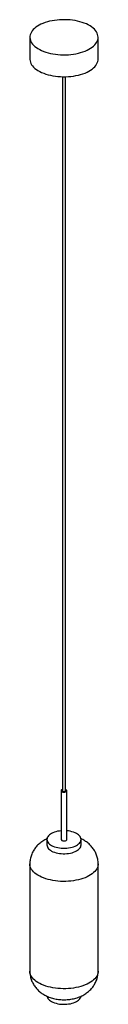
# Paper-space layout '_Trimétrica' of a CAD drawing. Header units: inches. Extents: x -2.4 to 2.4, y -0.9 to 67.2.
import ezdxf

# ---------------------------------------------------------------- set-up
doc = ezdxf.new("R2010")
doc.units = ezdxf.units.IN
doc.header["$MEASUREMENT"] = 0

psp = doc.layouts.new('_Trimétrica')

# ---------------------------------------------------------------- linework, layer by layer
at = {"color": 7, "linetype": 'Continuous', "lineweight": 25}
for p, q in [((-2.36, 65.973), (-2.36, 64.456)), ((2.36, 64.456), (2.36, 65.973)), ((-0.098, 63.242), (-0.098, 13.836)), ((0.098, 13.836), (0.098, 63.242)), ((-0.197, 13.836), (-0.197, 10.461)), ((0.197, 10.461), (0.197, 13.836)), ((-1.181, 10.461), (-1.181, 10.081)), ((1.181, 10.081), (1.181, 10.461)), ((-2.362, 8.774), (-2.362, 1.35)), ((2.362, 1.35), (2.362, 8.774))]:
    psp.add_line(p, q, dxfattribs=at)
at = {"color": 7, "linetype": 'Continuous', "lineweight": 25, "flags": 128}
for points in [[(-1.101, 64.898), (-0.938, 64.858), (-0.77, 64.824), (-0.597, 64.797), (-0.42, 64.777), (-0.241, 64.764), (-0.061, 64.758), (0.12, 64.76), (0.3, 64.768), (0.478, 64.783), (0.654, 64.806), (0.825, 64.835), (0.992, 64.871), (1.153, 64.913), (1.307, 64.962), (1.454, 65.016), (1.592, 65.076), (1.721, 65.142), (1.839, 65.212), (1.947, 65.287), (2.044, 65.365), (2.128, 65.448), (2.2, 65.533), (2.259, 65.621), (2.304, 65.711), (2.337, 65.803), (2.355, 65.896), (2.36, 65.989), (2.351, 66.082), (2.328, 66.174), (2.291, 66.265), (2.241, 66.355), (2.178, 66.442), (2.102, 66.526), (2.013, 66.608), (1.913, 66.685), (1.802, 66.758), (1.68, 66.827), (1.548, 66.891), (1.407, 66.949), (1.258, 67.002), (1.101, 67.048), (0.938, 67.089), (0.77, 67.122), (0.597, 67.149), (0.42, 67.17), (0.241, 67.183), (0.061, 67.189), (-0.12, 67.187), (-0.3, 67.179), (-0.478, 67.164), (-0.654, 67.141), (-0.825, 67.112), (-0.992, 67.076), (-1.153, 67.034), (-1.307, 66.985), (-1.454, 66.931), (-1.592, 66.871), (-1.721, 66.805), (-1.839, 66.735), (-1.947, 66.66), (-2.044, 66.581), (-2.128, 66.499), (-2.2, 66.414), (-2.259, 66.326), (-2.304, 66.236), (-2.337, 66.144), (-2.355, 66.051), (-2.36, 65.958), (-2.351, 65.865), (-2.328, 65.773), (-2.291, 65.682), (-2.241, 65.592), (-2.178, 65.505), (-2.102, 65.421), (-2.013, 65.339), (-1.913, 65.262), (-1.802, 65.188), (-1.68, 65.12), (-1.548, 65.056), (-1.407, 64.998), (-1.258, 64.945), (-1.101, 64.898)], [(-2.36, 64.456), (-2.36, 64.441), (-2.351, 64.348), (-2.328, 64.256), (-2.291, 64.165), (-2.241, 64.075), (-2.178, 63.988), (-2.102, 63.903), (-2.013, 63.822), (-1.913, 63.745), (-1.802, 63.671), (-1.68, 63.603), (-1.548, 63.539), (-1.407, 63.48), (-1.258, 63.428), (-1.101, 63.381)], [(-1.101, 63.381), (-0.938, 63.341), (-0.77, 63.307), (-0.597, 63.28), (-0.42, 63.26), (-0.241, 63.247), (-0.061, 63.241), (0.12, 63.242), (0.3, 63.251), (0.478, 63.266), (0.654, 63.288), (0.825, 63.318), (0.992, 63.353), (1.153, 63.396), (1.307, 63.444), (1.454, 63.499), (1.592, 63.559), (1.721, 63.624), (1.839, 63.695), (1.947, 63.769), (2.044, 63.848), (2.128, 63.931), (2.2, 64.016), (2.259, 64.104), (2.304, 64.194), (2.337, 64.286), (2.355, 64.378), (2.36, 64.456)], [(-0.098, 13.924), (-0.133, 13.911), (-0.167, 13.889), (-0.189, 13.864), (-0.197, 13.837), (-0.19, 13.81), (-0.169, 13.784), (-0.135, 13.763), (-0.092, 13.746)], [(-0.092, 13.746), (-0.041, 13.737), (0.012, 13.735), (0.065, 13.74), (0.112, 13.753), (0.152, 13.772), (0.18, 13.795), (0.195, 13.822), (0.195, 13.849), (0.181, 13.876), (0.154, 13.9), (0.115, 13.919), (0.098, 13.924)], [(-0.046, 13.791), (-0.009, 13.786), (0.029, 13.788), (0.063, 13.797), (0.087, 13.813), (0.098, 13.831), (0.098, 13.836)], [(-0.197, 11.061), (-0.318, 11.047), (-0.439, 11.026), (-0.555, 10.998), (-0.665, 10.964), (-0.766, 10.924), (-0.859, 10.879), (-0.942, 10.829), (-1.013, 10.774), (-1.073, 10.716), (-1.12, 10.655), (-1.154, 10.591), (-1.174, 10.526), (-1.181, 10.46), (-1.174, 10.395), (-1.153, 10.33), (-1.119, 10.266), (-1.071, 10.205), (-1.011, 10.147), (-0.939, 10.092), (-0.856, 10.042), (-0.763, 9.997), (-0.661, 9.957), (-0.551, 9.923)], [(-0.551, 9.923), (-0.435, 9.896), (-0.314, 9.875), (-0.189, 9.861), (-0.062, 9.854), (0.066, 9.854), (0.193, 9.861), (0.318, 9.876), (0.439, 9.897), (0.555, 9.925), (0.665, 9.959), (0.766, 9.999), (0.859, 10.044), (0.942, 10.094), (1.013, 10.149), (1.073, 10.207), (1.12, 10.268), (1.154, 10.332), (1.174, 10.397), (1.181, 10.463), (1.174, 10.528), (1.153, 10.593), (1.119, 10.657), (1.071, 10.718), (1.011, 10.776), (0.939, 10.831), (0.856, 10.881), (0.763, 10.926), (0.661, 10.966), (0.551, 10.999), (0.435, 11.027), (0.314, 11.048), (0.197, 11.061)], [(-0.092, 10.372), (-0.041, 10.362), (0.012, 10.36), (0.065, 10.366), (0.112, 10.378), (0.152, 10.397), (0.18, 10.42), (0.195, 10.447), (0.197, 10.461)], [(-1.181, 10.081), (-1.181, 10.08), (-1.174, 10.014), (-1.153, 9.949), (-1.119, 9.886), (-1.071, 9.825), (-1.011, 9.767), (-0.939, 9.712), (-0.856, 9.662), (-0.763, 9.617), (-0.661, 9.577), (-0.551, 9.543), (-0.435, 9.516), (-0.314, 9.495), (-0.189, 9.481), (-0.062, 9.474), (0.066, 9.474), (0.193, 9.481), (0.318, 9.495), (0.439, 9.516), (0.555, 9.544), (0.665, 9.578), (0.766, 9.618), (0.859, 9.664), (0.942, 9.714), (1.013, 9.769), (1.073, 9.827), (1.12, 9.888), (1.154, 9.952), (1.174, 10.017), (1.181, 10.081)], [(2.362, 8.774), (2.357, 8.696), (2.339, 8.603), (2.307, 8.512), (2.261, 8.422), (2.202, 8.334), (2.13, 8.248), (2.045, 8.166), (1.949, 8.087), (1.841, 8.012), (1.722, 7.942), (1.594, 7.876), (1.455, 7.816), (1.309, 7.761), (1.154, 7.713), (0.993, 7.67), (0.826, 7.634), (0.654, 7.605), (0.479, 7.583), (0.3, 7.567), (0.12, 7.559), (-0.061, 7.558), (-0.242, 7.564), (-0.421, 7.577), (-0.597, 7.597), (-0.771, 7.624), (-0.939, 7.658), (-1.102, 7.698), (-1.259, 7.745), (-1.408, 7.797), (-1.549, 7.856), (-1.681, 7.92), (-1.803, 7.988), (-1.915, 8.062), (-2.015, 8.139), (-2.104, 8.221), (-2.18, 8.305), (-2.243, 8.393), (-2.293, 8.482), (-2.33, 8.573), (-2.353, 8.666), (-2.362, 8.759), (-2.362, 8.774)], [(2.362, 1.35), (2.357, 1.272), (2.339, 1.179), (2.307, 1.087), (2.261, 0.997), (2.202, 0.909), (2.13, 0.824), (2.045, 0.741), (1.949, 0.662), (1.841, 0.588), (1.722, 0.517), (1.594, 0.452), (1.455, 0.392), (1.309, 0.337), (1.154, 0.288), (0.993, 0.246), (0.826, 0.21), (0.654, 0.181), (0.479, 0.158), (0.3, 0.143), (0.12, 0.135), (-0.061, 0.134), (-0.242, 0.14), (-0.421, 0.153), (-0.597, 0.173), (-0.771, 0.2), (-0.939, 0.234), (-1.102, 0.274), (-1.259, 0.32), (-1.408, 0.373), (-1.549, 0.432), (-1.681, 0.495), (-1.803, 0.564), (-1.915, 0.638), (-2.015, 0.715), (-2.104, 0.796), (-2.18, 0.881), (-2.243, 0.968), (-2.293, 1.058), (-2.33, 1.149), (-2.353, 1.242), (-2.362, 1.335), (-2.362, 1.35)], [(-1.177, -0.388), (-1.174, -0.404), (-1.153, -0.469), (-1.119, -0.533), (-1.071, -0.594), (-1.011, -0.652), (-0.939, -0.707), (-0.856, -0.757), (-0.763, -0.802), (-0.661, -0.842), (-0.551, -0.875)], [(-0.551, -0.875), (-0.435, -0.903), (-0.314, -0.924), (-0.189, -0.938), (-0.062, -0.945), (0.066, -0.945), (0.193, -0.938), (0.318, -0.923), (0.439, -0.902), (0.555, -0.874), (0.665, -0.84), (0.766, -0.8), (0.859, -0.755), (0.942, -0.705), (1.013, -0.65), (1.073, -0.592), (1.12, -0.531), (1.154, -0.467), (1.174, -0.402), (1.177, -0.386)]]:
    psp.add_lwpolyline(points, dxfattribs=at)
at = {"color": 7, "linetype": 'Continuous', "lineweight": 25}
for centre, radius, start, end in [((-0.042, 13.849), 0.058, 192.96618, 266.03086), ((-0.081, 10.49), 0.119, 194.03524, 264.9618)]:
    psp.add_arc(centre, radius, start, end, dxfattribs=at)
for points, knots in [([(-1.171, 10.512), (-1.179, 10.509), (-1.236, 10.484), (-1.337, 10.431), (-1.472, 10.351), (-1.598, 10.263), (-1.715, 10.168), (-1.824, 10.066), (-1.923, 9.958), (-2.012, 9.844), (-2.093, 9.724), (-2.166, 9.595), (-2.23, 9.456), (-2.283, 9.308), (-2.323, 9.159), (-2.349, 9.008), (-2.362, 8.879), (-2.361, 8.802), (-2.361, 8.774)], [0, 0, 0, 0, 0.011517, 0.083701, 0.154485, 0.223824, 0.29183, 0.358683, 0.424579, 0.4897, 0.554202, 0.618217, 0.689004, 0.758949, 0.827937, 0.896065, 0.963432, 1, 1, 1, 1]), ([(2.361, 8.774), (2.361, 8.808), (2.361, 8.89), (2.347, 9.021), (2.321, 9.166), (2.283, 9.308), (2.234, 9.444), (2.175, 9.577), (2.105, 9.703), (2.026, 9.824), (1.938, 9.939), (1.841, 10.048), (1.736, 10.15), (1.622, 10.245), (1.499, 10.333), (1.368, 10.413), (1.26, 10.473), (1.193, 10.502), (1.175, 10.51)], [0, 0, 0, 0, 0.0445978, 0.1107262, 0.1763644, 0.2416069, 0.3065535, 0.3713126, 0.4360057, 0.5007715, 0.565771, 0.6311921, 0.6972521, 0.7641965, 0.8322884, 0.9017816, 0.9728698, 1, 1, 1, 1]), ([(-2.361, 1.35), (-2.361, 1.327), (-2.362, 1.255), (-2.351, 1.135), (-2.328, 0.989), (-2.292, 0.847), (-2.246, 0.709), (-2.189, 0.576), (-2.121, 0.448), (-2.044, 0.326), (-1.958, 0.209), (-1.863, 0.099), (-1.76, -0.004), (-1.647, -0.1), (-1.527, -0.19), (-1.398, -0.273), (-1.26, -0.348), (-1.115, -0.415), (-0.961, -0.474), (-0.801, -0.525), (-0.636, -0.565), (-0.468, -0.596), (-0.297, -0.618), (-0.125, -0.63), (0.048, -0.632), (0.221, -0.624), (0.395, -0.607), (0.568, -0.579), (0.741, -0.541), (0.913, -0.491), (1.077, -0.431), (1.23, -0.363), (1.371, -0.288), (1.504, -0.206), (1.628, -0.116), (1.743, -0.019), (1.849, 0.084), (1.946, 0.194), (2.033, 0.309), (2.111, 0.43), (2.181, 0.561), (2.243, 0.7), (2.293, 0.848), (2.33, 0.998), (2.352, 1.149), (2.363, 1.267), (2.361, 1.333), (2.361, 1.35)], [0, 0, 0, 0, 0.009825, 0.031384, 0.052778, 0.074036, 0.095191, 0.116276, 0.137331, 0.158399, 0.179531, 0.200786, 0.222233, 0.243949, 0.26602, 0.28853, 0.311548, 0.335105, 0.359168, 0.383628, 0.408301, 0.432998, 0.45764, 0.482224, 0.50681, 0.531495, 0.556367, 0.581538, 0.607113, 0.633156, 0.659639, 0.683461, 0.706891, 0.729854, 0.752352, 0.774427, 0.796143, 0.817562, 0.838741, 0.85973, 0.880569, 0.903574, 0.926308, 0.948738, 0.970895, 0.99281, 1, 1, 1, 1])]:
    psp.add_open_spline(points, degree=3, knots=knots, dxfattribs=at)

doc.saveas('drawing.dxf')
